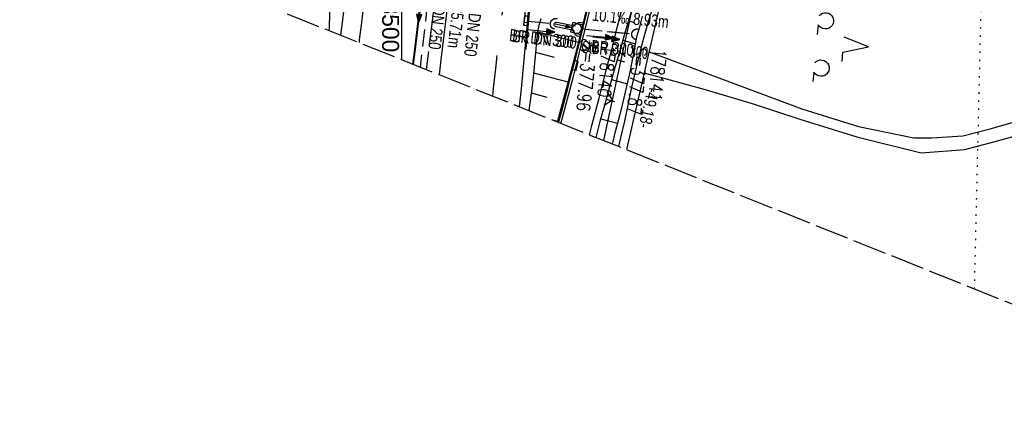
# Model space of a CAD drawing. Extents: x 508366 to 508911, y 448017 to 448810.
# Tile 2 of 46: x 508444 to 508589, y 448017 to 448076. Entities that reach past the tile are written whole.
import ezdxf

# ---------------------------------------------------------------- set-up
doc = ezdxf.new("R2010")
doc.units = 0
doc.header["$LTSCALE"] = 10
doc.header["$MEASUREMENT"] = 0
for name, pattern in [('ACHSE', [5.5, 4, -0.5, 0.5, -0.5]), ('AUSGEZOGEN', [0]), ('LT00', [0]), ('LT02', [0.4, 0.2, -0.2]), ('LT12', [0.4, 0.3, -0.1]), ('LT14', [0.6, 0.5, -0.1]), ('PUNKTX2_STR', [0.6, 0.1, -0.5]), ('STRICHLINIE2', [0.375, 0.25, -0.125])]:
    doc.linetypes.add(name, pattern=pattern)
doc.layers.get('0').update_dxf_attribs({"linetype": 'LT00'})
for name, color, linetype in [('--EK_FBR', 250, 'LT00'), ('--EK_Halt-Pfeil', 4, 'LT00'), ('--EK_Haltung', 7, 'STRICHLINIE2'), ('--EK_Haltung-Text', 140, 'LT00'), ('--EK_Schacht-Text', 5, 'LT00'), ('--EL_DFK_AB_L', 21, 'LT00'), ('--EL_Halt-Pfeil', 4, 'LT00'), ('--EL_Haltung', 182, 'STRICHLINIE2'), ('--EL_Haltung-Text', 182, 'LT00'), ('-AX-093', 35, 'ACHSE'), ('ABSTAND', 8, 'LT00'), ('DFK_AB_L', 21, 'LT00'), ('DFK_NUTZUNG', 250, 'LT00'), ('DFK_NUTZUNGSGRENZE', 70, 'PUNKTX2_STR'), ('DFK_TOPO-ANL', 252, 'LT00'), ('DL', 182, 'LT12'), ('DL_PFEIL', 201, 'LT00'), ('DL_TEXT', 182, 'LT00'), ('PFEIL', 140, 'AUSGEZOGEN'), ('V125_AFBR_BAB', 250, 'LT00'), ('V125_BOESCH', 250, 'LT00'), ('V125_BOSCHUNG', 250, 'LT00'), ('V125_GRABEN', 250, 'LT00'), ('V125_H_BORD', 8, 'LT00'), ('V125_KA_MULD', 182, 'LT00'), ('V125_LD_MARK', 250, 'LT00'), ('V125_LG_MARK', 250, 'LT02'), ('V125_RASTER', 250, 'LT00'), ('V125_RAUHGE', 250, 'LT00'), ('V125_RINNE', 182, 'LT00'), ('V125_SINKK', 182, 'LT00'), ('V125_UK_DURCH', 182, 'LT00'), ('V125_ZAUN', 40, 'LT00'), ('V126_AFBR_BAB', 250, 'LT00'), ('V126_BOESCH', 250, 'LT00'), ('V126_BOSCHUNG', 250, 'LT00'), ('V126_GRABEN', 250, 'LT00'), ('V126_H_BORD', 8, 'LT00'), ('V126_KA_MULD', 182, 'LT00'), ('V126_LD_MARK', 250, 'LT00'), ('V126_LG_MARK', 250, 'LT02'), ('V126_RAUHGE', 250, 'LT00'), ('V126_RINNE', 182, 'LT00'), ('V126_SINKK', 182, 'LT00'), ('V126_UK_DURCH', 182, 'LT00'), ('V126_ZAUN', 40, 'LT00')]:
    doc.layers.add(name, color=color, linetype=linetype)
doc.layers.add('-BLATT_125-RAND', color=7, linetype='LT14', plot=False)
doc.styles.add('Haltungsbeschriftung', font='ARIAL.TTF', dxfattribs={"width": 0.75})
doc.styles.add('schachtbeschriftung', font='romans.shx', dxfattribs={"width": 0.75, "height": 2})
doc.styles.get("Standard").update_dxf_attribs({"font": 'ARIAL.TTF'})

# ---------------------------------------------------------------- blocks, each defined once
blk = doc.blocks.new('SYMB7201')
at = {"color": 0, "linetype": 'ByBlock'}
for p, q in [((0, 0.385), (-0.11, 0.015)), ((-0.255, -0.385), (-0.115, -0.385)), ((0.445, -0.385), (0.585, -0.385))]:
    blk.add_line(p, q, dxfattribs=at)
for points in [[(0.25, 0.015), (0.11, 0.015), (0, 0.385)], [(-0.393816, -0.383308), (-0.416239, -0.362945), (-0.432849, -0.337617), (-0.442589, -0.308936), (-0.444836, -0.27873), (-0.439449, -0.248923), (-0.426769, -0.221415), (-0.407606, -0.197958), (-0.38318, -0.180047), (-0.355047, -0.168823), (-0.325, -0.165), (-0.294953, -0.168823), (-0.26682, -0.180047), (-0.242394, -0.197959), (-0.223231, -0.221415), (-0.210551, -0.248923), (-0.205164, -0.27873), (-0.207411, -0.308936), (-0.21715, -0.337617), (-0.233761, -0.362945), (-0.256184, -0.383308)], [(0.306185, -0.383308), (0.283761, -0.362945), (0.267151, -0.337617), (0.257411, -0.308936), (0.255164, -0.27873), (0.260552, -0.248923), (0.273231, -0.221415), (0.292394, -0.197958), (0.31682, -0.180047), (0.344953, -0.168823), (0.375, -0.165), (0.405047, -0.168823), (0.43318, -0.180047), (0.457606, -0.197959), (0.476769, -0.221415), (0.489449, -0.248923), (0.494836, -0.27873), (0.492589, -0.308936), (0.48285, -0.337617), (0.466239, -0.362945), (0.443816, -0.383308)]]:
    blk.add_lwpolyline(points, dxfattribs=at)
blk = doc.blocks.new('Pfreil3')
at = {"layer": 'PFEIL'}
blk.add_hatch(color=256, dxfattribs=at).paths.add_polyline_path([(-1.55, 0.27), (-1.55, -0.27), (0, 0)])
for p, q in [((-1.55, 0), (-4.83, 0)), ((-1.55, -0.27), (-1.55, 0.27)), ((-1.55, 0.27), (0, 0)), ((0, 0), (-1.55, -0.27))]:
    blk.add_line(p, q, dxfattribs=at)
blk = doc.blocks.new('SYMB0024')
at = {"color": 0, "linetype": 'ByBlock'}
for p, q in [((-0.5, 0.5), (0, 0)), ((0, 0), (0.5, 0.5))]:
    blk.add_line(p, q, dxfattribs=at)
blk = doc.blocks.new('SYMB1210')
at = {"color": 0, "linetype": 'ByBlock'}
blk.add_line((0.018815, -0.179014), (0.055623, -0.17119), dxfattribs=at)
for points in [[(-0.2, -0.2), (-0.2, 0.2), (0.2, 0.2), (0.2, -0.2), (-0.2, -0.2)], [(0.018815, 0.179014), (-0.018815, 0.179014), (-0.055623, 0.17119), (-0.09, 0.155885), (-0.120444, 0.133766), (-0.145623, 0.105801), (-0.164438, 0.073213), (-0.176067, 0.037424), (-0.18, 0)], [(-0.18, 0), (-0.176067, -0.037424), (-0.164438, -0.073213), (-0.145623, -0.105801), (-0.120444, -0.133766), (-0.09, -0.155885), (-0.055623, -0.17119), (-0.018815, -0.179014), (0.018815, -0.179014)], [(0.18, 0), (0.176067, 0.037424), (0.164438, 0.073213), (0.145623, 0.105801), (0.120444, 0.133766), (0.09, 0.155885), (0.055623, 0.17119), (0.018815, 0.179014)], [(0.055623, -0.17119), (0.09, -0.155885), (0.120444, -0.133766), (0.145623, -0.105801), (0.164438, -0.073213), (0.176067, -0.037424), (0.18, 0)]]:
    blk.add_lwpolyline(points, dxfattribs=at)
blk = doc.blocks.new('SYMB0652')
at = {"color": 0, "linetype": 'ByBlock'}
blk.add_lwpolyline([(-0.15, -0.075), (0.15, -0.075), (0.15, 0.075), (-0.15, 0.075), (-0.15, -0.075)], dxfattribs=at)
blk = doc.blocks.new('SYMB1107')
at = {"color": 0, "linetype": 'ByBlock'}
for points in [[(-0.2, 0), (-0.196157, 0.039018), (-0.184776, 0.076537), (-0.166294, 0.111114), (-0.141421, 0.141421), (-0.111114, 0.166294), (-0.076537, 0.184776), (-0.039018, 0.196157), (0, 0.2)], [(0, 0.2), (0.039018, 0.196157), (0.076537, 0.184776), (0.111114, 0.166294), (0.141421, 0.141421), (0.166294, 0.111114), (0.184776, 0.076537), (0.196157, 0.039018), (0.2, 0)]]:
    blk.add_lwpolyline(points, dxfattribs=at)
blk = doc.blocks.new('SYMB0070')
at = {"color": 0, "linetype": 'ByBlock'}
for p, q in [((-0.5, 0), (0.2, 0)), ((0.5, 0), (0.2, 0.1)), ((0.2, 0.1), (0.2, 0)), ((0.468, 0), (0.21, 0.086)), ((0.21, 0.086), (0.21, -0.086)), ((0.21, -0.086), (0.468, 0)), ((0.22, -0.072), (0.437, 0)), ((0.23, -0.058), (0.405, 0)), ((0.24, -0.045), (0.374, 0)), ((0.342, 0), (0.25, 0.031)), ((0.25, 0.031), (0.25, -0.031)), ((0.25, -0.031), (0.342, 0)), ((0.26, -0.017), (0.31, 0)), ((0.27, -0.003), (0.279, 0))]:
    blk.add_line(p, q, dxfattribs=at)
for points in [[(0.2, 0), (0.2, -0.1), (0.5, 0)], [(0.437, 0), (0.22, 0.072), (0.22, -0.072)], [(0.405, 0), (0.23, 0.058), (0.23, -0.058)], [(0.374, 0), (0.24, 0.045), (0.24, -0.045)], [(0.31, 0), (0.26, 0.017), (0.26, -0.017)], [(0.279, 0), (0.27, 0.003), (0.27, -0.003)]]:
    blk.add_lwpolyline(points, dxfattribs=at)

msp = doc.modelspace()

# ---------------------------------------------------------------- linework, layer by layer
at = {"layer": '--EK_FBR', "color": 2}
msp.add_line((508518.05, 448075.19), (508518.54, 448075.15), dxfattribs=at)
for points in [[(508522.54, 448108.52), (508522.17, 448106.07), (508521.81, 448103.61), (508521.44, 448101.16), (508521.09, 448098.7), (508520.83, 448096.81), (508520.58, 448094.91), (508520.32, 448093.02), (508520.06, 448091.12), (508519.79, 448089.23), (508519.59, 448087.81), (508519.38, 448086.4), (508519.17, 448084.98), (508518.97, 448083.56), (508518.78, 448082.15), (508518.6, 448080.73), (508518.44, 448079.31), (508518.3, 448077.94), (508518.17, 448076.56), (508518.05, 448075.19)], [(508501.62, 448068.99), (508501.85, 448070.81), (508502.36, 448074.92), (508502.88, 448079.02), (508503.4, 448083.13), (508503.93, 448087.24), (508504.45, 448091.34)], [(508501.62, 448068.99), (508501.85, 448070.81), (508502.36, 448074.92), (508502.88, 448079.02), (508503.4, 448083.13), (508503.93, 448087.24), (508504.45, 448091.34)], [(508505.56, 448067.42), (508505.81, 448069.6), (508506.24, 448073.24), (508506.67, 448076.88)], [(508505.56, 448067.42), (508505.81, 448069.6), (508506.24, 448073.24), (508506.67, 448076.88)], [(508517.37, 448062.7), (508517.65, 448065.36), (508518.21, 448071.29), (508518.38, 448073.22), (508518.54, 448075.15)], [(508517.37, 448062.7), (508517.65, 448065.36), (508518.21, 448071.29), (508518.38, 448073.22), (508518.54, 448075.15)]]:
    msp.add_lwpolyline(points, dxfattribs=at)
at = {"layer": '--EK_FBR'}
for points in [[(508491, 448073.24), (508491.09, 448074), (508491.44, 448076.7), (508491.68, 448078.52), (508491.92, 448080.34), (508492.16, 448082.16), (508492.63, 448085.71), (508493.1, 448089.26), (508493.57, 448092.81)], [(508491, 448073.24), (508491.09, 448074), (508491.44, 448076.7), (508491.68, 448078.52), (508491.92, 448080.34), (508492.16, 448082.16), (508492.63, 448085.71), (508493.1, 448089.26), (508493.57, 448092.81)], [(508523.48, 448060.25), (508523.71, 448061.1), (508524.24, 448063.12), (508524.78, 448065.14), (508525.31, 448067.16), (508526.02, 448069.94), (508526.72, 448072.73), (508527.41, 448075.53), (508528.08, 448078.32), (508528.75, 448081.12), (508529.42, 448083.92)], [(508523.48, 448060.25), (508523.71, 448061.1), (508524.24, 448063.12), (508524.78, 448065.14), (508525.31, 448067.16), (508526.02, 448069.94), (508526.72, 448072.73), (508527.41, 448075.53), (508528.08, 448078.32), (508528.75, 448081.12), (508529.42, 448083.92)], [(508527.69, 448058.57), (508528.05, 448059.95), (508528.58, 448061.95), (508529.1, 448063.95), (508529.63, 448065.95), (508530.37, 448068.83), (508531.11, 448071.7), (508531.84, 448074.58), (508532.56, 448077.46), (508533.28, 448080.34), (508534, 448083.22)], [(508527.69, 448058.57), (508528.05, 448059.95), (508528.58, 448061.95), (508529.1, 448063.95), (508529.63, 448065.95), (508530.37, 448068.83), (508531.11, 448071.7), (508531.84, 448074.58), (508532.56, 448077.46), (508533.28, 448080.34), (508534, 448083.22)]]:
    msp.add_lwpolyline(points, dxfattribs=at)
at = {"layer": '--EK_Haltung'}
for p, q in [((508505.05, 448088.99), (508502.7, 448068.56)), ((508526.59, 448074.17), (508533.98, 448073.45))]:
    msp.add_line(p, q, dxfattribs=at)
at = {"layer": '--EK_Haltung', "flags": 128}
msp.add_lwpolyline([(508518.71, 448075.34), (508521.91, 448075)], dxfattribs=at)
at = {"layer": '--EL_DFK_AB_L'}
msp.add_line((508539.77, 448085.12), (508533.14, 448056.39), dxfattribs=at)
at = {"layer": '--EL_Haltung'}
for p, q in [((508505.05, 448088.99), (508502.7, 448068.56)), ((508526.59, 448074.17), (508533.98, 448073.45))]:
    msp.add_line(p, q, dxfattribs=at)
at = {"layer": '--EL_Haltung', "flags": 128}
msp.add_lwpolyline([(508518.71, 448075.34), (508521.91, 448075)], dxfattribs=at)
at = {"layer": '-AX-093', "ltscale": 0.2}
msp.add_lwpolyline([(508524.02, 448195.41), (508522.1, 448185.83), (508520.24, 448176.25), (508518.46, 448166.65), (508516.73, 448157.03), (508515.07, 448147.41), (508513.47, 448137.78), (508511.92, 448128.14), (508510.44, 448118.48), (508509.01, 448108.82), (508507.64, 448099.16), (508506.32, 448089.48), (508505.05, 448079.8), (508503.83, 448070.11), (508503.6, 448068.2)], dxfattribs=at)
at = {"layer": '-BLATT_125-RAND'}
msp.add_lwpolyline([(508640.93, 448810.28), (508366.1, 448123.2), (508632.57, 448016.61), (508907.4, 448703.69), (508640.93, 448810.28)], dxfattribs=at)
at = {"layer": 'DFK_AB_L'}
msp.add_line((508539.77, 448085.12), (508533.14, 448056.39), dxfattribs=at)
at = {"layer": 'DFK_NUTZUNGSGRENZE', "ltscale": 0.2}
msp.add_line((508584.5, 448035.84), (508585.57, 448081.55), dxfattribs=at)
at = {"layer": 'DFK_TOPO-ANL'}
for p, q in [((508536.47, 448070.81), (508559.02, 448062.38)), ((508535.76, 448067.73), (508544.42, 448065.35)), ((508544.42, 448065.35), (508551.82, 448063.13)), ((508551.82, 448063.13), (508558.74, 448060.88)), ((508559.02, 448062.38), (508567.39, 448059.81)), ((508558.74, 448060.88), (508567.12, 448058.27)), ((508586.79, 448059.46), (508591.78, 448060.86)), ((508567.39, 448059.81), (508575.55, 448058.1)), ((508582.76, 448058.4), (508586.79, 448059.46)), ((508567.12, 448058.27), (508576.63, 448055.9)), ((508575.55, 448058.1), (508578.15, 448058.12)), ((508578.15, 448058.12), (508582.76, 448058.4)), ((508587.32, 448057.53), (508591.77, 448058.76)), ((508576.63, 448055.9), (508583.08, 448056.42)), ((508583.08, 448056.42), (508587.32, 448057.53))]:
    msp.add_line(p, q, dxfattribs=at)
at = {"layer": 'DL'}
msp.add_line((508526.59, 448074.17), (508533.98, 448073.45), dxfattribs=at)
at = {"layer": 'DL', "flags": 128}
msp.add_lwpolyline([(508518.71, 448075.34), (508521.91, 448075)], dxfattribs=at)
at = {"layer": 'V125_AFBR_BAB'}
for points in [[(508491, 448073.24), (508491.09, 448074), (508491.44, 448076.7), (508491.68, 448078.52), (508491.92, 448080.34), (508492.16, 448082.16), (508492.63, 448085.71), (508493.1, 448089.26), (508493.57, 448092.81)], [(508523.48, 448060.25), (508523.71, 448061.1), (508524.24, 448063.12), (508524.78, 448065.14), (508525.31, 448067.16), (508526.02, 448069.94), (508526.72, 448072.73), (508527.41, 448075.53), (508528.08, 448078.32), (508528.75, 448081.12), (508529.42, 448083.92)], [(508527.69, 448058.57), (508528.05, 448059.95), (508528.58, 448061.95), (508529.1, 448063.95), (508529.63, 448065.95), (508530.37, 448068.83), (508531.11, 448071.7), (508531.84, 448074.58), (508532.56, 448077.46), (508533.28, 448080.34), (508534, 448083.22)]]:
    msp.add_lwpolyline(points, dxfattribs=at)
at = {"layer": 'V125_AFBR_BAB', "color": 2}
for points in [[(508501.62, 448068.99), (508501.85, 448070.81), (508502.36, 448074.92), (508502.88, 448079.02), (508503.4, 448083.13), (508503.93, 448087.24), (508504.45, 448091.34)], [(508517.37, 448062.7), (508517.65, 448065.36), (508518.21, 448071.29), (508518.38, 448073.22), (508518.54, 448075.15)]]:
    msp.add_lwpolyline(points, dxfattribs=at)
at = {"layer": 'V125_AFBR_BAB', "color": 0}
msp.add_lwpolyline([(508505.56, 448067.42), (508505.81, 448069.6), (508506.24, 448073.24), (508506.67, 448076.88)], dxfattribs=at)
at = {"layer": 'V125_BOESCH'}
for points in [[(508538.28, 448084.57), (508537.51, 448083.73), (508536.78, 448082.84), (508536.11, 448081.91), (508535.51, 448080.93), (508534.96, 448079.92), (508534.48, 448078.88), (508533.7, 448076.23), (508532.92, 448073.59), (508532.15, 448070.94), (508531.39, 448068.29), (508530.64, 448065.63), (508529.93, 448063.08), (508529.24, 448060.53), (508528.63, 448058.19)], [(508489.3, 448073.92), (508489.33, 448074.49), (508489.39, 448076.3), (508489.45, 448078.09), (508489.47, 448078.64), (508489.47, 448079.19), (508489.47, 448079.75), (508489.44, 448080.31), (508489.39, 448080.88), (508489.33, 448081.28), (508489.29, 448081.68), (508489.27, 448082.07), (508489.29, 448082.45), (508489.39, 448082.79), (508489.54, 448083.07), (508489.74, 448083.34), (508489.97, 448083.58), (508490.22, 448083.83)], [(508518.77, 448062.13), (508518.88, 448062.91), (508519.16, 448064.98), (508519.41, 448067.05), (508519.63, 448069.13), (508519.82, 448071.21), (508519.87, 448071.86), (508519.93, 448072.52), (508520, 448073.17), (508520.09, 448073.82), (508520.21, 448074.46), (508520.37, 448075.1), (508520.57, 448075.73)]]:
    msp.add_lwpolyline(points, dxfattribs=at)
at = {"layer": 'V125_BOSCHUNG'}
for p, q in [((508533.45, 448075.39), (508534.34, 448075.13)), ((508526.07, 448072.18), (508520.07, 448073.69)), ((508532.6, 448072.51), (508534.49, 448071.96)), ((508522.55, 448069.97), (508519.78, 448070.7)), ((508531.77, 448069.62), (508532.86, 448069.31)), ((508524.56, 448066.34), (508519.48, 448067.68)), ((508530.95, 448066.73), (508533.31, 448066.07)), ((508521.45, 448064.06), (508519.12, 448064.69)), ((508530.14, 448063.83), (508531.37, 448063.5)), ((508523.02, 448060.53), (508522.29, 448060.72)), ((508529.35, 448060.93), (508531.87, 448060.26))]:
    msp.add_line(p, q, dxfattribs=at)
at = {"layer": 'V125_GRABEN'}
for points in [[(508532.02, 448056.83), (508532.13, 448057.29), (508532.51, 448058.94), (508532.88, 448060.6), (508533.24, 448062.26), (508533.59, 448063.91), (508533.95, 448065.57), (508534.32, 448067.22), (508534.7, 448068.87), (508535.1, 448070.51), (508535.52, 448072.15), (508536, 448073.89), (508536.51, 448075.63), (508537.03, 448077.36), (508537.58, 448079.09), (508538.13, 448080.82), (508538.7, 448082.54), (508539.27, 448084.26)], [(508531.09, 448057.21), (508531.13, 448057.36), (508531.55, 448059.03), (508531.98, 448060.69), (508532.41, 448062.36), (508532.82, 448064.03), (508533.22, 448065.7), (508533.6, 448067.38), (508533.96, 448069.06), (508534.28, 448070.75), (508534.57, 448072.45), (508534.62, 448072.73), (508534.67, 448073), (508534.77, 448073.36), (508534.89, 448073.72), (508535.12, 448074.49), (508535.33, 448075.27), (508535.51, 448076.06)], [(508525.39, 448073.97), (508525.39, 448073.76), (508525.45, 448073.56), (508525.56, 448073.38), (508525.71, 448073.24), (508525.89, 448073.14), (508526.1, 448073.1), (508526.3, 448073.11)], [(508525.53, 448074.65), (508525.66, 448074.86), (508525.85, 448075.02), (508526.07, 448075.13), (508526.31, 448075.17), (508526.56, 448075.15), (508526.79, 448075.06)]]:
    msp.add_lwpolyline(points, dxfattribs=at)
at = {"layer": 'V125_H_BORD'}
for p, q in [((508518.34, 448071.24), (508519.09, 448079.19)), ((508518.21, 448071.29), (508518.34, 448071.24))]:
    msp.add_line(p, q, dxfattribs=at)
for points in [[(508501.74, 448068.95), (508501.97, 448070.79), (508502.48, 448074.89), (508503, 448078.98), (508503.52, 448083.07), (508504.05, 448087.17), (508504.58, 448091.26)], [(508522.99, 448060.44), (508523.18, 448061.16), (508523.72, 448063.18), (508524.26, 448065.2), (508524.79, 448067.22), (508525.56, 448070.16), (508526.3, 448073.11), (508526.79, 448075.06), (508527.41, 448077.58), (508528.03, 448080.1), (508528.64, 448082.62), (508528.98, 448084.01)]]:
    msp.add_lwpolyline(points, dxfattribs=at)
at = {"layer": 'V125_LD_MARK'}
msp.add_lwpolyline([(508494.34, 448077.68), (508494.04, 448075.12), (508493.73, 448072.56), (508493.69, 448072.17)], dxfattribs=at)
at = {"layer": 'V125_LG_MARK', "ltscale": 3, "flags": 128}
msp.add_lwpolyline([(508513.41, 448064.28), (508513.54, 448065.44), (508513.87, 448068.35), (508514.21, 448071.25), (508514.56, 448074.15), (508514.92, 448077.05), (508515.3, 448079.94), (508515.62, 448082.35), (508515.95, 448084.76), (508516.29, 448087.16), (508516.62, 448089.56), (508517.07, 448092.8), (508517.52, 448096.03), (508517.97, 448099.27), (508518.42, 448102.5), (508518.87, 448105.74), (508519.33, 448108.97), (508519.85, 448112.47), (508520.38, 448115.97), (508520.91, 448119.47), (508521.46, 448122.96), (508522.01, 448126.46), (508522.56, 448129.95), (508523.12, 448133.45), (508523.69, 448136.94)], dxfattribs=at)
at = {"layer": 'V125_RASTER'}
msp.add_line((508500, 448069.64), (508500, 448081.6), dxfattribs=at)
at = {"layer": 'V125_RAUHGE'}
msp.add_lwpolyline([(508525.39, 448073.97), (508522.75, 448074.51), (508522.66, 448074.54), (508522.58, 448074.59), (508522.52, 448074.66), (508522.48, 448074.75), (508522.47, 448074.85), (508522.49, 448074.94), (508522.53, 448075.03), (508522.6, 448075.1), (508522.68, 448075.14), (508522.77, 448075.16), (508522.87, 448075.16), (508525.53, 448074.65)], dxfattribs=at)
at = {"layer": 'V125_RINNE'}
for p, q in [((508518.54, 448075.15), (508518.93, 448079.25)), ((508518.05, 448075.19), (508518.54, 448075.15))]:
    msp.add_line(p, q, dxfattribs=at)
for points in [[(508522.54, 448108.52), (508522.17, 448106.07), (508521.81, 448103.61), (508521.44, 448101.16), (508521.09, 448098.7), (508520.83, 448096.81), (508520.58, 448094.91), (508520.32, 448093.02), (508520.06, 448091.12), (508519.79, 448089.23), (508519.59, 448087.81), (508519.38, 448086.4), (508519.17, 448084.98), (508518.97, 448083.56), (508518.78, 448082.15), (508518.6, 448080.73), (508518.44, 448079.31), (508518.3, 448077.94), (508518.17, 448076.56), (508518.05, 448075.19)], [(508523.15, 448060.38), (508523.35, 448061.15), (508523.89, 448063.17), (508524.43, 448065.18), (508524.96, 448067.2), (508525.58, 448069.59), (508526.18, 448071.99), (508526.77, 448074.39), (508527.35, 448076.79), (508527.92, 448079.19), (508528.49, 448081.6), (508529.06, 448084)]]:
    msp.add_lwpolyline(points, dxfattribs=at)
at = {"layer": 'V125_ZAUN'}
for p, q in [((508531.1, 448063.72), (508534.29, 448078.38)), ((508529.8, 448057.72), (508531.1, 448063.72))]:
    msp.add_line(p, q, dxfattribs=at)
at = {"layer": 'V126_AFBR_BAB'}
for points in [[(508491, 448073.24), (508491.09, 448074), (508491.44, 448076.7), (508491.68, 448078.52), (508491.92, 448080.34), (508492.16, 448082.16), (508492.63, 448085.71), (508493.1, 448089.26), (508493.57, 448092.81)], [(508523.48, 448060.25), (508523.71, 448061.1), (508524.24, 448063.12), (508524.78, 448065.14), (508525.31, 448067.16), (508526.02, 448069.94), (508526.72, 448072.73), (508527.41, 448075.53), (508528.08, 448078.32), (508528.75, 448081.12), (508529.42, 448083.92)], [(508527.69, 448058.57), (508528.05, 448059.95), (508528.58, 448061.95), (508529.1, 448063.95), (508529.63, 448065.95), (508530.37, 448068.83), (508531.11, 448071.7), (508531.84, 448074.58), (508532.56, 448077.46), (508533.28, 448080.34), (508534, 448083.22)]]:
    msp.add_lwpolyline(points, dxfattribs=at)
at = {"layer": 'V126_AFBR_BAB', "color": 0}
for points in [[(508501.62, 448068.99), (508501.85, 448070.81), (508502.36, 448074.92), (508502.88, 448079.02), (508503.4, 448083.13), (508503.93, 448087.24), (508504.45, 448091.34)], [(508505.56, 448067.42), (508505.81, 448069.6), (508506.24, 448073.24), (508506.67, 448076.88)]]:
    msp.add_lwpolyline(points, dxfattribs=at)
at = {"layer": 'V126_AFBR_BAB', "color": 2}
msp.add_lwpolyline([(508517.37, 448062.7), (508517.65, 448065.36), (508518.21, 448071.29), (508518.38, 448073.22), (508518.54, 448075.15)], dxfattribs=at)
at = {"layer": 'V126_BOESCH'}
for points in [[(508538.28, 448084.57), (508537.51, 448083.73), (508536.78, 448082.84), (508536.11, 448081.91), (508535.51, 448080.93), (508534.96, 448079.92), (508534.48, 448078.88), (508533.7, 448076.23), (508532.92, 448073.59), (508532.15, 448070.94), (508531.39, 448068.29), (508530.64, 448065.63), (508529.93, 448063.08), (508529.24, 448060.53), (508528.63, 448058.19)], [(508489.3, 448073.92), (508489.33, 448074.49), (508489.39, 448076.3), (508489.45, 448078.09), (508489.47, 448078.64), (508489.47, 448079.19), (508489.47, 448079.75), (508489.44, 448080.31), (508489.39, 448080.88), (508489.33, 448081.28), (508489.29, 448081.68), (508489.27, 448082.07), (508489.29, 448082.45), (508489.39, 448082.79), (508489.54, 448083.07), (508489.74, 448083.34), (508489.97, 448083.58), (508490.22, 448083.83)], [(508518.77, 448062.13), (508518.88, 448062.91), (508519.16, 448064.98), (508519.41, 448067.05), (508519.63, 448069.13), (508519.82, 448071.21), (508519.87, 448071.86), (508519.93, 448072.52), (508520, 448073.17), (508520.09, 448073.82), (508520.21, 448074.46), (508520.37, 448075.1), (508520.57, 448075.73)]]:
    msp.add_lwpolyline(points, dxfattribs=at)
at = {"layer": 'V126_BOSCHUNG'}
for p, q in [((508533.45, 448075.39), (508534.34, 448075.13)), ((508526.07, 448072.18), (508520.07, 448073.69)), ((508532.6, 448072.51), (508534.49, 448071.96)), ((508522.55, 448069.97), (508519.78, 448070.7)), ((508531.77, 448069.62), (508532.86, 448069.31)), ((508524.56, 448066.34), (508519.48, 448067.68)), ((508530.95, 448066.73), (508533.31, 448066.07)), ((508521.45, 448064.06), (508519.12, 448064.69)), ((508530.14, 448063.83), (508531.37, 448063.5)), ((508529.35, 448060.93), (508531.87, 448060.26))]:
    msp.add_line(p, q, dxfattribs=at)
at = {"layer": 'V126_GRABEN'}
for points in [[(508532.02, 448056.83), (508532.13, 448057.29), (508532.51, 448058.94), (508532.88, 448060.6), (508533.24, 448062.26), (508533.59, 448063.91), (508533.95, 448065.57), (508534.32, 448067.22), (508534.7, 448068.87), (508535.1, 448070.51), (508535.52, 448072.15), (508536, 448073.89), (508536.51, 448075.63), (508537.03, 448077.36), (508537.58, 448079.09), (508538.13, 448080.82), (508538.7, 448082.54), (508539.27, 448084.26)], [(508531.09, 448057.21), (508531.13, 448057.36), (508531.55, 448059.03), (508531.98, 448060.69), (508532.41, 448062.36), (508532.82, 448064.03), (508533.22, 448065.7), (508533.6, 448067.38), (508533.96, 448069.06), (508534.28, 448070.75), (508534.57, 448072.45), (508534.62, 448072.73), (508534.67, 448073), (508534.77, 448073.36), (508534.89, 448073.72), (508535.12, 448074.49), (508535.33, 448075.27), (508535.51, 448076.06)], [(508525.39, 448073.97), (508525.39, 448073.76), (508525.45, 448073.56), (508525.56, 448073.38), (508525.71, 448073.24), (508525.89, 448073.14), (508526.1, 448073.1), (508526.3, 448073.11)], [(508525.53, 448074.65), (508525.66, 448074.86), (508525.85, 448075.02), (508526.07, 448075.13), (508526.31, 448075.17), (508526.56, 448075.15), (508526.79, 448075.06)]]:
    msp.add_lwpolyline(points, dxfattribs=at)
at = {"layer": 'V126_H_BORD'}
for p, q in [((508518.34, 448071.24), (508519.09, 448079.19)), ((508518.21, 448071.29), (508518.34, 448071.24))]:
    msp.add_line(p, q, dxfattribs=at)
for points in [[(508501.74, 448068.95), (508501.97, 448070.79), (508502.48, 448074.89), (508503, 448078.98), (508503.52, 448083.07), (508504.05, 448087.17), (508504.58, 448091.26)], [(508522.99, 448060.44), (508523.18, 448061.16), (508523.72, 448063.18), (508524.26, 448065.2), (508524.79, 448067.22), (508525.56, 448070.16), (508526.3, 448073.11), (508526.79, 448075.06), (508527.41, 448077.58), (508528.03, 448080.1), (508528.64, 448082.62), (508528.98, 448084.01)]]:
    msp.add_lwpolyline(points, dxfattribs=at)
at = {"layer": 'V126_LD_MARK'}
msp.add_lwpolyline([(508494.34, 448077.68), (508494.04, 448075.12), (508493.73, 448072.56), (508493.69, 448072.17)], dxfattribs=at)
at = {"layer": 'V126_LG_MARK', "ltscale": 3, "flags": 128}
msp.add_lwpolyline([(508513.41, 448064.28), (508513.54, 448065.44), (508513.87, 448068.35), (508514.21, 448071.25), (508514.56, 448074.15), (508514.92, 448077.05), (508515.3, 448079.94), (508515.62, 448082.35), (508515.95, 448084.76), (508516.29, 448087.16), (508516.62, 448089.56), (508517.07, 448092.8), (508517.52, 448096.03), (508517.97, 448099.27), (508518.42, 448102.5), (508518.87, 448105.74), (508519.33, 448108.97), (508519.85, 448112.47), (508520.38, 448115.97), (508520.91, 448119.47), (508521.46, 448122.96), (508522.01, 448126.46), (508522.56, 448129.95), (508523.12, 448133.45), (508523.6, 448136.38)], dxfattribs=at)
at = {"layer": 'V126_RAUHGE'}
msp.add_lwpolyline([(508525.39, 448073.97), (508522.75, 448074.51), (508522.66, 448074.54), (508522.58, 448074.59), (508522.52, 448074.66), (508522.48, 448074.75), (508522.47, 448074.85), (508522.49, 448074.94), (508522.53, 448075.03), (508522.6, 448075.1), (508522.68, 448075.14), (508522.77, 448075.16), (508522.87, 448075.16), (508525.53, 448074.65)], dxfattribs=at)
at = {"layer": 'V126_RINNE'}
for p, q in [((508518.54, 448075.15), (508518.93, 448079.25)), ((508518.05, 448075.19), (508518.54, 448075.15))]:
    msp.add_line(p, q, dxfattribs=at)
for points in [[(508522.54, 448108.52), (508522.17, 448106.07), (508521.81, 448103.61), (508521.44, 448101.16), (508521.09, 448098.7), (508520.83, 448096.81), (508520.58, 448094.91), (508520.32, 448093.02), (508520.06, 448091.12), (508519.79, 448089.23), (508519.59, 448087.81), (508519.38, 448086.4), (508519.17, 448084.98), (508518.97, 448083.56), (508518.78, 448082.15), (508518.6, 448080.73), (508518.44, 448079.31), (508518.3, 448077.94), (508518.17, 448076.56), (508518.05, 448075.19)], [(508523.15, 448060.38), (508523.35, 448061.15), (508523.89, 448063.17), (508524.43, 448065.18), (508524.96, 448067.2), (508525.58, 448069.59), (508526.18, 448071.99), (508526.77, 448074.39), (508527.35, 448076.79), (508527.92, 448079.19), (508528.49, 448081.6), (508529.06, 448084)]]:
    msp.add_lwpolyline(points, dxfattribs=at)
at = {"layer": 'V126_ZAUN'}
for p, q in [((508531.1, 448063.72), (508534.29, 448078.38)), ((508529.8, 448057.72), (508531.1, 448063.72))]:
    msp.add_line(p, q, dxfattribs=at)

# ---------------------------------------------------------------- block references
at = {"layer": '--EK_Halt-Pfeil', "yscale": 4, "zscale": 4}
for p, xscale, rotation in [((508502.67, 448077.08), 4.000000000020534, 263.447200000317), ((508530.19, 448072.81), 3.999999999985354, 354.4544499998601)]:
    msp.add_blockref('SYMB0070', p, dxfattribs=dict(at, xscale=xscale, rotation=rotation))
at = {"layer": '--EL_Halt-Pfeil', "yscale": 4, "zscale": 4}
for p, xscale, rotation in [((508502.67, 448077.08), 4.000000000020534, 263.447200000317), ((508530.19, 448072.81), 3.999999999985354, 354.4544499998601)]:
    msp.add_blockref('SYMB0070', p, dxfattribs=dict(at, xscale=xscale, rotation=rotation))
at = {"layer": 'DFK_NUTZUNG', "xscale": 10.00000000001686, "yscale": 10, "zscale": 10, "rotation": 264.7377100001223}
msp.add_blockref('SYMB7201', (508565.03, 448071.88), dxfattribs=at)
at = {"layer": 'DL_PFEIL', "zscale": 4}
for p, xscale, yscale, rotation in [((508520.57, 448073.9), 3.99999999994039, 3.999999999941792, 354.1677361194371), ((508529.24, 448073.03), 3.999999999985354, 4, 354.4544499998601)]:
    msp.add_blockref('SYMB0070', p, dxfattribs=dict(at, xscale=xscale, yscale=yscale, rotation=rotation))
at = {"layer": 'PFEIL', "xscale": 0.5, "yscale": 0.7, "zscale": 0.5, "rotation": 347.6346930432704}
msp.add_blockref('Pfreil3', (508525, 448074.38), dxfattribs=at)
at = {"layer": 'V125_KA_MULD', "xscale": 3.800000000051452, "yscale": 3.800000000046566, "zscale": 3.8, "rotation": 76.21514117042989}
msp.add_blockref('SYMB1210', (508525.84, 448074.24), dxfattribs=at)
at = {"layer": 'V125_SINKK', "yscale": 4.5, "zscale": 4.5}
for p, xscale, rotation in [((508518.38, 448075.38), 4.500000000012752, 264.9417250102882), ((508525.55, 448068.8), 4.500000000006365, 75.95271198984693)]:
    msp.add_blockref('SYMB0652', p, dxfattribs=dict(at, xscale=xscale, rotation=rotation))
at = {"layer": 'V125_UK_DURCH', "yscale": 4, "zscale": 4}
for p, xscale, rotation in [((508522.71, 448074.92), 4.000000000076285, 79.00300533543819), ((508534.73, 448073.38), 4.000000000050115, 79.34188863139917)]:
    msp.add_blockref('SYMB1107', p, dxfattribs=dict(at, xscale=xscale, rotation=rotation))
at = {"layer": 'V125_ZAUN', "xscale": 2.099999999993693, "yscale": 2.099999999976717, "zscale": 2.1, "rotation": 77.7475299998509}
msp.add_blockref('SYMB0024', (508531.1, 448063.72), dxfattribs=at)
at = {"layer": 'V126_KA_MULD', "xscale": 3.800000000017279, "yscale": 3.799999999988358, "zscale": 3.8, "rotation": 76.101413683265}
msp.add_blockref('SYMB1210', (508525.84, 448074.24), dxfattribs=at)
at = {"layer": 'V126_SINKK', "yscale": 4.5, "zscale": 4.5}
for p, xscale, rotation in [((508518.38, 448075.38), 4.499999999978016, 263.3832000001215), ((508525.55, 448068.8), 4.499999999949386, 75.9527925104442)]:
    msp.add_blockref('SYMB0652', p, dxfattribs=dict(at, xscale=xscale, rotation=rotation))
at = {"layer": 'V126_UK_DURCH', "zscale": 4}
for p, xscale, yscale, rotation in [((508522.71, 448074.92), 3.999999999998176, 3.999999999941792, 73.47176939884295), ((508534.73, 448073.38), 3.99999999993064, 4, 74.08165049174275)]:
    msp.add_blockref('SYMB1107', p, dxfattribs=dict(at, xscale=xscale, yscale=yscale, rotation=rotation))
at = {"layer": 'V126_ZAUN', "xscale": 2.099999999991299, "yscale": 2.099999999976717, "zscale": 2.1, "rotation": 77.74743000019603}
msp.add_blockref('SYMB0024', (508531.1, 448063.72), dxfattribs=at)

# ---------------------------------------------------------------- texts
at = {"layer": '--EK_Haltung-Text', "style": 'Haltungsbeschriftung', "width": 0.75}
for s, rotation, p in [('9.3‰ 25.71m', -96.5528, (508508.05, 448082.7)), ('KMZR DN 250', -96.5528, (508510.59, 448082.41)), ('10.1‰ 8.93m', -5.5456, (508528.02, 448075.4)), ('BR DN 300', 353.6877, (508515.78, 448072.41))]:
    msp.add_text(s, height=1.8, rotation=rotation, dxfattribs=at).set_placement(p)
at = {"layer": '--EK_Schacht-Text', "style": 'schachtbeschriftung', "width": 0.75}
for s, rotation, p in [('S=377.96', -95.5456, (508526.72, 448072.15)), ('178140', -95.5456, (508529.59, 448071.87)), ('S=377.87', -95.5421, (508534.2, 448071.57)), ('178141', -95.5421, (508537.07, 448071.29))]:
    msp.add_text(s, height=2, rotation=rotation, dxfattribs=at).set_placement(p)
at = {"layer": '--EL_Haltung-Text', "style": 'Haltungsbeschriftung'}
for s, rotation, width, p in [('KMZR DN 250', -96.5528, 0.75, (508505.32, 448083.45)), ('BR DN 300', 353.6877, 0.75, (508516.22, 448072.28)), ('StBR DN 300', -5.5456, 0.65, (508526.49, 448070.67))]:
    msp.add_text(s, height=1.8, rotation=rotation, dxfattribs=dict(at, width=width)).set_placement(p)
at = {"layer": 'ABSTAND', "width": 0.75}
msp.add_text('-49.18-', height=1.8, rotation=-102.9968, dxfattribs=at).set_placement((508536.25, 448065.59))
at = {"layer": 'DL_TEXT', "style": 'Haltungsbeschriftung', "width": 0.75}
msp.add_text('StBR 300', height=1.8, rotation=-5.5456, dxfattribs=at).set_placement((508526.08, 448070.95))
at = {"layer": 'V125_RASTER', "width": 0.965}
msp.add_text(' 508500', height=2.5, rotation=-89.9995, dxfattribs=at).set_placement((508497.1, 448082.91))

doc.saveas('drawing.dxf')
